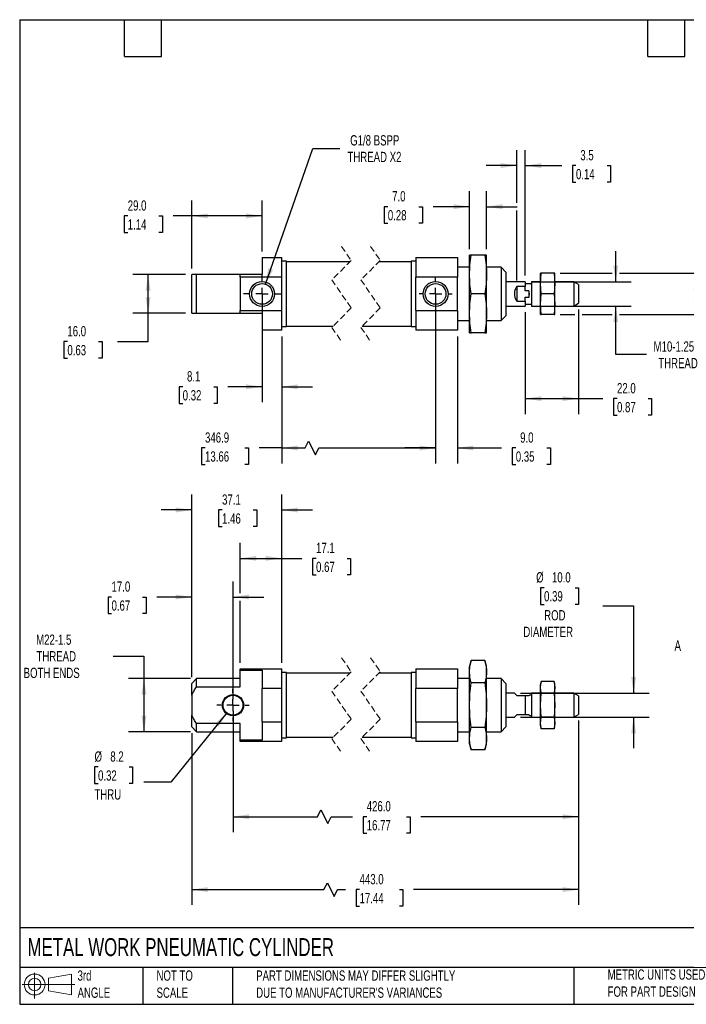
# Model space of a CAD drawing. Header units: millimetres. Extents: x 13 to 546, y 13 to 419.
# Tile 1 of 2: x 13 to 288, y 13 to 419. Entities that reach past the tile are written whole.
import ezdxf

# ---------------------------------------------------------------- set-up
doc = ezdxf.new("R2010")
doc.units = ezdxf.units.MM
doc.header["$LTSCALE"] = 2
for name, pattern in [('SLD-Center', [19.05, 15.24, -1.27, 1.27, -1.27]), ('SLD-Dashed', [1.905, 1.27, -0.635]), ('SLD-Solid', [0])]:
    doc.linetypes.add(name, pattern=pattern)
doc.layers.add('CENTER', color=40, linetype='SLD-Center')
doc.layers.add('SLD-DEFPOINTS', color=7, linetype='Continuous')
doc.layers.add('DIMENSIONS', color=140, linetype='SLD-Solid', lineweight=25)
doc.layers.add('TEXT', color=140, linetype='SLD-Solid', lineweight=25)
doc.styles.add('SLDTEXTSTYLE0', font='TXT', dxfattribs={"width": 0.7})
doc.dimstyles.new('SLDDIMSTYLE0', dxfattribs={"dimtxt": 4.316016, "dimasz": 6.604, "dimexe": 0, "dimexo": 0.0625, "dimgap": 1.079004, "dimtad": 0, "dimtih": 1, "dimtoh": 1, "dimrnd": 1e-09, "dimzin": 12, "dimdsep": 46, "dimtxsty": 'SLDTEXTSTYLE0', "dimsah": 1, "dimcen": 0.09, "dimadec": 0, "dimazin": 3, "dimtfac": 1, "dimtofl": 0, "dimtmove": 0, "dimatfit": 3, "dimfxl": 0, "dimfrac": 2, "dimtolj": 1, "dimtzin": 12, "dimarcsym": 0})
doc.dimstyles.new('SLDDIMSTYLE1', dxfattribs={"dimtxt": 4.316016, "dimasz": 6.604, "dimexe": 0, "dimexo": 0.0625, "dimgap": 1.079004, "dimtad": 0, "dimtih": 1, "dimtoh": 1, "dimrnd": 1e-09, "dimzin": 4, "dimdsep": 46, "dimtxsty": 'SLDTEXTSTYLE0', "dimsah": 1, "dimcen": 0.09, "dimadec": 0, "dimazin": 1, "dimtfac": 1, "dimtmove": 0, "dimatfit": 0, "dimfxl": 0, "dimfrac": 2, "dimtolj": 1, "dimtzin": 12, "dimarcsym": 0})
doc.dimstyles.new('SLDDIMSTYLE2', dxfattribs={"dimtxt": 4.316016, "dimasz": 6.604, "dimexe": 0, "dimexo": 0.0625, "dimgap": 1.079004, "dimtad": 0, "dimtih": 1, "dimtoh": 1, "dimrnd": 1e-09, "dimzin": 12, "dimdsep": 46, "dimtxsty": 'SLDTEXTSTYLE0', "dimsah": 1, "dimcen": 0.09, "dimadec": 0, "dimazin": 3, "dimtfac": 1, "dimtmove": 0, "dimatfit": 0, "dimfxl": 0, "dimfrac": 2, "dimtolj": 1, "dimtzin": 12, "dimarcsym": 0})
doc.dimstyles.new('SLDDIMSTYLE3', dxfattribs={"dimtxt": 4.316016, "dimasz": 6.604, "dimexe": 0, "dimexo": 0.0625, "dimgap": 1.079004, "dimtad": 0, "dimtih": 1, "dimtoh": 1, "dimrnd": 1e-09, "dimzin": 4, "dimdsep": 46, "dimtxsty": 'SLDTEXTSTYLE0', "dimsah": 1, "dimcen": 0.09, "dimadec": 0, "dimazin": 1, "dimtfac": 1, "dimtofl": 0, "dimtmove": 0, "dimatfit": 3, "dimfxl": 0, "dimfrac": 2, "dimtolj": 1, "dimtzin": 12, "dimarcsym": 0})
doc.dimstyles.new('SLDDIMSTYLE4', dxfattribs={"dimtxt": 4.316016, "dimasz": 6.604, "dimexe": 0, "dimexo": 0.0625, "dimgap": 1.079004, "dimtad": 0, "dimtih": 1, "dimtoh": 1, "dimrnd": 1e-09, "dimzin": 12, "dimdsep": 46, "dimtxsty": 'SLDTEXTSTYLE0', "dimsah": 1, "dimcen": 0, "dimadec": 0, "dimazin": 3, "dimtfac": 1, "dimtofl": 0, "dimtmove": 0, "dimatfit": 3, "dimfxl": 0, "dimfrac": 2, "dimtolj": 1, "dimtzin": 12, "dimarcsym": 0})
doc.dimstyles.new('SLDDIMSTYLE5', dxfattribs={"dimtxt": 4.316016, "dimasz": 6.604, "dimexe": 0, "dimexo": 0.0625, "dimgap": 1.079004, "dimtad": 0, "dimtih": 1, "dimtoh": 1, "dimrnd": 1e-09, "dimzin": 12, "dimdsep": 46, "dimtxsty": 'SLDTEXTSTYLE0', "dimsah": 1, "dimcen": 0, "dimadec": 0, "dimazin": 3, "dimtfac": 1, "dimtofl": 0, "dimtmove": 0, "dimatfit": 3, "dimfxl": 0, "dimfrac": 2, "dimtolj": 1, "dimtzin": 12, "dimarcsym": 0})

# ---------------------------------------------------------------- blocks, each defined once
blk = doc.blocks.new('Block11')
at = {"color": 7, "linetype": 'SLD-Solid', "lineweight": 18}
for p, q in [((5.18, 10.62), (5.18, 0)), ((10.96, 8.33), (20.35, 10.06)), ((10.96, 3.19), (10.96, 8.33)), ((20.35, 10.06), (20.35, 1.46)), ((0, 5.76), (21.75, 5.76)), ((10.96, 3.19), (20.35, 1.46))]:
    blk.add_line(p, q, dxfattribs=at)
for radius in [4.3, 2.57]:
    blk.add_circle((5.18, 5.76), radius, dxfattribs=at)
blk = doc.blocks.new('Block12')
at = {"layer": 'SLD-DEFPOINTS'}
blk.add_blockref('Block11', (0, 0), dxfattribs=at)
blk = doc.blocks.new('_D')
at = {"layer": 'DIMENSIONS'}
for p, q in [((51.25, 156.44), (63.95, 156.44)), ((63.95, 156.44), (63.95, 147.17)), ((83.14, 147.17), (57.6, 147.17)), ((63.95, 147.17), (63.95, 125.17)), ((83.14, 125.17), (57.6, 125.17))]:
    blk.add_line(p, q, dxfattribs=at)
for points in [[(63.95, 147.17), (62.93, 140.56), (64.97, 140.56)], [(63.95, 125.17), (64.97, 131.77), (62.93, 131.77)]]:
    blk.add_solid(points, dxfattribs=at)
at = {"layer": 'DIMENSIONS', "char_height": 4.233, "attachment_point": 1, "style": 'SLDTEXTSTYLE0'}
for s, insert in [('M22-1.5', (19.47, 165.33)), ('THREAD', (19.63, 158.47)), ('BOTH ENDS', (14.33, 151.61))]:
    blk.add_mtext(s, dxfattribs=dict(at, insert=insert))
blk = doc.blocks.new('_D_1')
at = {"layer": 'DIMENSIONS'}
for p, q in [((83.68, 147.71), (83.68, 187.16)), ((100.68, 138.71), (100.68, 187.16)), ((50.58, 180.81), (49.13, 180.81)), ((49.13, 180.81), (49.13, 173.95)), ((63.41, 180.81), (64.86, 180.81)), ((64.86, 180.81), (64.86, 173.95)), ((83.68, 180.81), (69.25, 180.81)), ((100.68, 180.81), (113.38, 180.81)), ((49.13, 173.95), (50.58, 173.95)), ((64.86, 173.95), (63.41, 173.95))]:
    blk.add_line(p, q, dxfattribs=at)
for points in [[(83.68, 180.81), (77.07, 181.83), (77.07, 179.8)], [(100.68, 180.81), (107.28, 179.8), (107.28, 181.83)]]:
    blk.add_solid(points, dxfattribs=at)
at = {"layer": 'DIMENSIONS', "char_height": 4.233, "attachment_point": 1, "style": 'SLDTEXTSTYLE0'}
for s, insert in [('17.0', (50.58, 187.24)), ('0.67', (50.58, 179.41))]:
    blk.add_mtext(s, dxfattribs=dict(at, insert=insert))
blk = doc.blocks.new('_D_2')
at = {"layer": 'DIMENSIONS'}
for p, q in [((83.68, 147.71), (83.68, 223.08)), ((120.78, 153.71), (120.78, 223.08)), ((83.68, 216.73), (70.98, 216.73)), ((96.17, 216.73), (94.72, 216.73)), ((94.72, 216.73), (94.72, 209.87)), ((109, 216.73), (110.45, 216.73)), ((110.45, 216.73), (110.45, 209.87)), ((120.78, 216.73), (133.48, 216.73)), ((94.72, 209.87), (96.17, 209.87)), ((110.45, 209.87), (109, 209.87))]:
    blk.add_line(p, q, dxfattribs=at)
for points in [[(83.68, 216.73), (77.07, 217.75), (77.07, 215.71)], [(120.78, 216.73), (127.38, 215.71), (127.38, 217.75)]]:
    blk.add_solid(points, dxfattribs=at)
at = {"layer": 'DIMENSIONS', "char_height": 4.233, "attachment_point": 1, "style": 'SLDTEXTSTYLE0'}
for s, insert in [('37.1', (96.17, 223.15)), ('1.46', (96.17, 215.33))]:
    blk.add_mtext(s, dxfattribs=dict(at, insert=insert))
blk = doc.blocks.new('_D_3')
at = {"layer": 'DIMENSIONS'}
for p, q in [((103.68, 182.34), (103.68, 203.12)), ((120.78, 153.71), (120.78, 203.12)), ((103.68, 196.77), (120.78, 196.77)), ((120.78, 196.77), (129.08, 196.77)), ((134.93, 196.77), (133.48, 196.77)), ((133.48, 196.77), (133.48, 189.91)), ((147.75, 196.77), (149.2, 196.77)), ((149.2, 196.77), (149.2, 189.91)), ((133.48, 189.91), (134.93, 189.91)), ((149.2, 189.91), (147.75, 189.91)), ((103.68, 153.71), (103.68, 179.29))]:
    blk.add_line(p, q, dxfattribs=at)
for points in [[(103.68, 196.77), (110.28, 195.76), (110.28, 197.79)], [(120.78, 196.77), (114.17, 197.79), (114.17, 195.76)]]:
    blk.add_solid(points, dxfattribs=at)
at = {"layer": 'DIMENSIONS', "char_height": 4.233, "attachment_point": 1, "style": 'SLDTEXTSTYLE0'}
for s, insert in [('17.1', (134.93, 203.2)), ('0.67', (134.93, 195.37))]:
    blk.add_mtext(s, dxfattribs=dict(at, insert=insert))
blk = doc.blocks.new('_D_4')
at = {"layer": 'DIMENSIONS'}
for p, q in [((100.68, 133.63), (100.68, 83.79)), ((243.24, 129.78), (243.24, 83.79)), ((100.68, 90.14), (135.51, 90.14)), ((135.51, 90.14), (136.92, 92.97)), ((136.92, 92.97), (139.74, 87.32)), ((139.74, 87.32), (141.15, 90.14)), ((141.15, 90.14), (149.98, 90.14)), ((155.83, 90.14), (154.38, 90.14)), ((154.38, 90.14), (154.38, 83.28)), ((172.25, 90.14), (173.7, 90.14)), ((173.7, 90.14), (173.7, 83.28)), ((243.24, 90.14), (178.09, 90.14)), ((154.38, 83.28), (155.83, 83.28)), ((173.7, 83.28), (172.25, 83.28))]:
    blk.add_line(p, q, dxfattribs=at)
for points in [[(100.68, 90.14), (107.28, 89.13), (107.28, 91.16)], [(243.24, 90.14), (236.63, 91.16), (236.63, 89.13)]]:
    blk.add_solid(points, dxfattribs=at)
at = {"layer": 'DIMENSIONS', "char_height": 4.233, "attachment_point": 1, "style": 'SLDTEXTSTYLE0'}
for s, insert in [('426.0', (155.83, 96.57)), ('16.77', (155.83, 88.74))]:
    blk.add_mtext(s, dxfattribs=dict(at, insert=insert))
blk = doc.blocks.new('_D_5')
at = {"layer": 'DIMENSIONS'}
for p, q in [((243.24, 129.78), (243.24, 53.69)), ((83.68, 124.63), (83.68, 53.69)), ((138.19, 60.04), (139.6, 62.86)), ((139.6, 62.86), (142.43, 57.22)), ((83.68, 60.04), (138.19, 60.04)), ((142.43, 57.22), (143.84, 60.04)), ((143.84, 60.04), (147.05, 60.04)), ((152.89, 60.04), (151.44, 60.04)), ((151.44, 60.04), (151.44, 53.18)), ((169.31, 60.04), (170.76, 60.04)), ((170.76, 60.04), (170.76, 53.18)), ((243.24, 60.04), (175.16, 60.04)), ((151.44, 53.18), (152.89, 53.18)), ((170.76, 53.18), (169.31, 53.18))]:
    blk.add_line(p, q, dxfattribs=at)
for points in [[(83.68, 60.04), (90.28, 59.02), (90.28, 61.06)], [(243.24, 60.04), (236.63, 61.06), (236.63, 59.02)]]:
    blk.add_solid(points, dxfattribs=at)
at = {"layer": 'DIMENSIONS', "char_height": 4.233, "attachment_point": 1, "style": 'SLDTEXTSTYLE0'}
for s, insert in [('443.0', (152.89, 66.46)), ('17.44', (152.89, 58.64))]:
    blk.add_mtext(s, dxfattribs=dict(at, insert=insert))
blk = doc.blocks.new('_D_6')
at = {"layer": 'DIMENSIONS'}
for p, q in [((98.1, 132.98), (75.03, 104.39)), ((45.02, 110.66), (43.57, 110.66)), ((43.57, 110.66), (43.57, 103.8)), ((57.84, 110.66), (59.29, 110.66)), ((59.29, 110.66), (59.29, 103.8)), ((43.57, 103.8), (45.02, 103.8)), ((59.29, 103.8), (57.84, 103.8)), ((75.03, 104.39), (63.92, 104.39))]:
    blk.add_line(p, q, dxfattribs=at)
blk.add_solid([(98.1, 132.98), (93.16, 128.47), (94.74, 127.2)], dxfattribs=at)
at = {"layer": 'DIMENSIONS', "char_height": 4.233, "attachment_point": 1, "style": 'SLDTEXTSTYLE0'}
for s, insert in [('%%c', (43.56, 117.08)), ('8.2', (50.07, 117.08)), ('0.32', (45.02, 109.26)), ('THRU', (43.54, 101.43))]:
    blk.add_mtext(s, dxfattribs=dict(at, insert=insert))
blk = doc.blocks.new('_D_7')
at = {"layer": 'DIMENSIONS'}
for p, q in [((228.98, 184.63), (227.53, 184.63)), ((227.53, 184.63), (227.53, 177.77)), ((241.8, 184.63), (243.25, 184.63)), ((243.25, 184.63), (243.25, 177.77)), ((227.53, 177.77), (228.98, 177.77)), ((243.25, 177.77), (241.8, 177.77)), ((253.23, 177.16), (265.93, 177.16)), ((265.93, 177.16), (265.93, 141.17)), ((219.31, 141.17), (272.28, 141.17)), ((219.31, 131.17), (272.28, 131.17)), ((265.93, 131.17), (265.93, 118.47))]:
    blk.add_line(p, q, dxfattribs=at)
for points in [[(265.93, 141.17), (266.95, 147.77), (264.92, 147.77)], [(265.93, 131.17), (264.92, 124.56), (266.95, 124.56)]]:
    blk.add_solid(points, dxfattribs=at)
at = {"layer": 'DIMENSIONS', "char_height": 4.233, "attachment_point": 1, "style": 'SLDTEXTSTYLE0'}
for s, insert in [('%%c', (225.72, 191.05)), ('10.0', (232.23, 191.05)), ('0.39', (228.98, 183.23)), ('ROD', (229.03, 175.4)), ('DIAMETER', (220.44, 168.54))]:
    blk.add_mtext(s, dxfattribs=dict(at, insert=insert))
blk = doc.blocks.new('SW_CENTERMARKSYMBOL_0')
at = {"layer": 'CENTER', "color": 0}
for p, q in [((0, 5.08), (0, 6.64)), ((-5.08, 0), (-6.64, 0)), ((0, 0), (-2.54, 0)), ((0, 0), (0, 2.54)), ((0, 0), (0, -2.54)), ((0, 0), (2.54, 0)), ((5.08, 0), (6.64, 0)), ((0, -5.08), (0, -6.64))]:
    blk.add_line(p, q, dxfattribs=at)
blk = doc.blocks.new('_D_9')
at = {"layer": 'DIMENSIONS'}
for p, q in [((112.68, 303.37), (112.68, 261.24)), ((120.78, 288.37), (120.78, 261.24)), ((79.92, 267.59), (78.47, 267.59)), ((78.47, 267.59), (78.47, 260.73)), ((92.74, 267.59), (94.19, 267.59)), ((94.19, 267.59), (94.19, 260.73)), ((112.68, 267.59), (98.59, 267.59)), ((120.78, 267.59), (133.48, 267.59)), ((78.47, 260.73), (79.92, 260.73)), ((94.19, 260.73), (92.74, 260.73))]:
    blk.add_line(p, q, dxfattribs=at)
for points in [[(112.68, 267.59), (106.07, 268.6), (106.07, 266.57)], [(120.78, 267.59), (127.38, 266.57), (127.38, 268.6)]]:
    blk.add_solid(points, dxfattribs=at)
at = {"layer": 'DIMENSIONS', "char_height": 4.233, "attachment_point": 1, "style": 'SLDTEXTSTYLE0'}
for s, insert in [('8.1', (81.71, 274.01)), ('0.32', (79.92, 266.18))]:
    blk.add_mtext(s, dxfattribs=dict(at, insert=insert))
blk = doc.blocks.new('_D_10')
at = {"layer": 'DIMENSIONS'}
for p, q in [((83.68, 316.45), (83.68, 344.45)), ((112.68, 323.45), (112.68, 344.45)), ((57.26, 338.1), (55.81, 338.1)), ((55.81, 338.1), (55.81, 331.24)), ((70.09, 338.1), (71.54, 338.1)), ((71.54, 338.1), (71.54, 331.24)), ((83.68, 338.1), (75.94, 338.1)), ((112.68, 338.1), (83.68, 338.1)), ((55.81, 331.24), (57.26, 331.24)), ((71.54, 331.24), (70.09, 331.24))]:
    blk.add_line(p, q, dxfattribs=at)
for points in [[(83.68, 338.1), (90.28, 337.08), (90.28, 339.11)], [(112.68, 338.1), (106.07, 339.11), (106.07, 337.08)]]:
    blk.add_solid(points, dxfattribs=at)
at = {"layer": 'DIMENSIONS', "char_height": 4.233, "attachment_point": 1, "style": 'SLDTEXTSTYLE0'}
for s, insert in [('29.0', (57.26, 344.52)), ('1.14', (57.26, 336.69))]:
    blk.add_mtext(s, dxfattribs=dict(at, insert=insert))
blk = doc.blocks.new('_D_11')
at = {"layer": 'DIMENSIONS'}
for p, q in [((81.14, 313.91), (59.33, 313.91)), ((65.68, 297.91), (65.68, 313.91)), ((81.14, 297.91), (59.33, 297.91)), ((65.68, 286.23), (65.68, 297.91)), ((32.37, 286.23), (30.92, 286.23)), ((30.92, 286.23), (30.92, 279.37)), ((45.2, 286.23), (46.65, 286.23)), ((46.65, 286.23), (46.65, 279.37)), ((52.98, 286.23), (65.68, 286.23)), ((30.92, 279.37), (32.37, 279.37)), ((46.65, 279.37), (45.2, 279.37))]:
    blk.add_line(p, q, dxfattribs=at)
for points in [[(65.68, 313.91), (64.66, 307.31), (66.69, 307.31)], [(65.68, 297.91), (66.69, 304.52), (64.66, 304.52)]]:
    blk.add_solid(points, dxfattribs=at)
at = {"layer": 'DIMENSIONS', "char_height": 4.233, "attachment_point": 1, "style": 'SLDTEXTSTYLE0'}
for s, insert in [('16.0', (32.37, 292.66)), ('0.63', (32.37, 284.83))]:
    blk.add_mtext(s, dxfattribs=dict(at, insert=insert))
blk = doc.blocks.new('_D_12')
at = {"layer": 'DIMENSIONS'}
for p, q in [((184.24, 296.55), (184.24, 235.98)), ((120.78, 288.37), (120.78, 235.98)), ((130.42, 242.33), (131.83, 245.15)), ((131.83, 245.15), (134.65, 239.5)), ((89.15, 242.33), (87.7, 242.33)), ((87.7, 242.33), (87.7, 235.47)), ((105.57, 242.33), (107.02, 242.33)), ((107.02, 242.33), (107.02, 235.47)), ((120.78, 242.33), (111.42, 242.33)), ((120.78, 242.33), (130.42, 242.33)), ((134.65, 239.5), (136.06, 242.33)), ((136.06, 242.33), (184.24, 242.33)), ((87.7, 235.47), (89.15, 235.47)), ((107.02, 235.47), (105.57, 235.47))]:
    blk.add_line(p, q, dxfattribs=at)
for points in [[(120.78, 242.33), (127.38, 241.31), (127.38, 243.34)], [(184.24, 242.33), (177.63, 243.34), (177.63, 241.31)]]:
    blk.add_solid(points, dxfattribs=at)
at = {"layer": 'DIMENSIONS', "char_height": 4.233, "attachment_point": 1, "style": 'SLDTEXTSTYLE0'}
for s, insert in [('346.9', (89.15, 248.75)), ('13.66', (89.15, 240.92))]:
    blk.add_mtext(s, dxfattribs=dict(at, insert=insert))
blk = doc.blocks.new('_D_13')
at = {"layer": 'DIMENSIONS'}
for p, q in [((184.24, 303.37), (184.24, 235.98)), ((193.24, 288.37), (193.24, 235.98)), ((184.24, 242.33), (171.54, 242.33)), ((193.24, 242.33), (211.48, 242.33)), ((217.32, 242.33), (215.88, 242.33)), ((215.88, 242.33), (215.88, 235.47)), ((230.15, 242.33), (231.6, 242.33)), ((231.6, 242.33), (231.6, 235.47)), ((215.88, 235.47), (217.32, 235.47)), ((231.6, 235.47), (230.15, 235.47))]:
    blk.add_line(p, q, dxfattribs=at)
for points in [[(184.24, 242.33), (177.63, 243.34), (177.63, 241.31)], [(193.24, 242.33), (199.84, 241.31), (199.84, 243.34)]]:
    blk.add_solid(points, dxfattribs=at)
at = {"layer": 'DIMENSIONS', "char_height": 4.233, "attachment_point": 1, "style": 'SLDTEXTSTYLE0'}
for s, insert in [('9.0', (219.12, 248.75)), ('0.35', (217.32, 240.92))]:
    blk.add_mtext(s, dxfattribs=dict(at, insert=insert))
blk = doc.blocks.new('_D_14')
at = {"layer": 'DIMENSIONS'}
for p, q in [((198.24, 324.45), (198.24, 348.26)), ((205.24, 324.45), (205.24, 348.26)), ((164.54, 341.91), (163.09, 341.91)), ((163.09, 341.91), (163.09, 335.06)), ((177.36, 341.91), (178.81, 341.91)), ((178.81, 341.91), (178.81, 335.06)), ((198.24, 341.91), (183.21, 341.91)), ((205.24, 341.91), (217.94, 341.91)), ((163.09, 335.06), (164.54, 335.06)), ((178.81, 335.06), (177.36, 335.06))]:
    blk.add_line(p, q, dxfattribs=at)
for points in [[(198.24, 341.91), (191.63, 342.93), (191.63, 340.9)], [(205.24, 341.91), (211.84, 340.9), (211.84, 342.93)]]:
    blk.add_solid(points, dxfattribs=at)
at = {"layer": 'DIMENSIONS', "char_height": 4.233, "attachment_point": 1, "style": 'SLDTEXTSTYLE0'}
for s, insert in [('7.0', (166.33, 348.34)), ('0.28', (164.54, 340.51))]:
    blk.add_mtext(s, dxfattribs=dict(at, insert=insert))
blk = doc.blocks.new('_D_15')
at = {"layer": 'DIMENSIONS'}
for p, q in [((258.55, 310.91), (258.55, 323.61)), ((223.78, 310.91), (264.9, 310.91)), ((223.78, 300.91), (264.9, 300.91)), ((258.55, 280.87), (258.55, 300.91)), ((271.25, 280.87), (258.55, 280.87))]:
    blk.add_line(p, q, dxfattribs=at)
for points in [[(258.55, 310.91), (259.57, 317.52), (257.53, 317.52)], [(258.55, 300.91), (257.53, 294.31), (259.57, 294.31)]]:
    blk.add_solid(points, dxfattribs=at)
at = {"layer": 'DIMENSIONS', "char_height": 4.233, "attachment_point": 1, "style": 'SLDTEXTSTYLE0'}
for s, insert in [('M10-1.25', (274.15, 286.33)), ('THREAD', (276.1, 279.47))]:
    blk.add_mtext(s, dxfattribs=dict(at, insert=insert))
blk = doc.blocks.new('_D_16')
at = {"layer": 'DIMENSIONS'}
for p, q in [((304.36, 330.41), (291.66, 330.41)), ((291.66, 330.41), (291.66, 314.41)), ((312.14, 330.41), (310.69, 330.41)), ((310.69, 330.41), (310.69, 323.55)), ((324.97, 330.41), (326.42, 330.41)), ((326.42, 330.41), (326.42, 323.55)), ((310.69, 323.55), (312.14, 323.55)), ((326.42, 323.55), (324.97, 323.55)), ((235.68, 314.41), (257.03, 314.41)), ((260.07, 314.41), (298.01, 314.41)), ((291.66, 314.41), (291.66, 297.41)), ((235.68, 297.41), (241.71, 297.41)), ((244.76, 297.41), (257.03, 297.41)), ((260.07, 297.41), (298.01, 297.41))]:
    blk.add_line(p, q, dxfattribs=at)
for points in [[(291.66, 314.41), (290.65, 307.81), (292.68, 307.81)], [(291.66, 297.41), (292.68, 304.02), (290.65, 304.02)]]:
    blk.add_solid(points, dxfattribs=at)
at = {"layer": 'DIMENSIONS', "char_height": 4.233, "attachment_point": 1, "style": 'SLDTEXTSTYLE0'}
for s, insert in [('17.0', (312.14, 336.84)), ('0.67', (312.14, 329.01))]:
    blk.add_mtext(s, dxfattribs=dict(at, insert=insert))
blk = doc.blocks.new('_D_17')
at = {"layer": 'DIMENSIONS'}
for p, q in [((221.24, 298.37), (221.24, 256.34)), ((243.24, 299.53), (243.24, 256.34)), ((221.24, 262.69), (243.24, 262.69)), ((243.24, 262.69), (253.22, 262.69)), ((259.07, 262.69), (257.62, 262.69)), ((257.62, 262.69), (257.62, 255.83)), ((271.89, 262.69), (273.34, 262.69)), ((273.34, 262.69), (273.34, 255.83)), ((257.62, 255.83), (259.07, 255.83)), ((273.34, 255.83), (271.89, 255.83))]:
    blk.add_line(p, q, dxfattribs=at)
for points in [[(221.24, 262.69), (227.84, 261.68), (227.84, 263.71)], [(243.24, 262.69), (236.63, 263.71), (236.63, 261.68)]]:
    blk.add_solid(points, dxfattribs=at)
at = {"layer": 'DIMENSIONS', "char_height": 4.233, "attachment_point": 1, "style": 'SLDTEXTSTYLE0'}
for s, insert in [('22.0', (259.07, 269.12)), ('0.87', (259.07, 261.29))]:
    blk.add_mtext(s, dxfattribs=dict(at, insert=insert))
blk = doc.blocks.new('_D_18')
at = {"layer": 'DIMENSIONS'}
for p, q in [((217.74, 343.44), (217.74, 365.23)), ((221.24, 313.45), (221.24, 365.23)), ((217.74, 358.88), (205.04, 358.88)), ((221.24, 358.88), (236.29, 358.88)), ((242.14, 358.88), (240.69, 358.88)), ((240.69, 358.88), (240.69, 352.02)), ((254.96, 358.88), (256.41, 358.88)), ((256.41, 358.88), (256.41, 352.02)), ((240.69, 352.02), (242.14, 352.02)), ((256.41, 352.02), (254.96, 352.02)), ((217.74, 311.45), (217.74, 340.39))]:
    blk.add_line(p, q, dxfattribs=at)
for points in [[(217.74, 358.88), (211.13, 359.89), (211.13, 357.86)], [(221.24, 358.88), (227.84, 357.86), (227.84, 359.89)]]:
    blk.add_solid(points, dxfattribs=at)
at = {"layer": 'DIMENSIONS', "char_height": 4.233, "attachment_point": 1, "style": 'SLDTEXTSTYLE0'}
for s, insert in [('3.5', (243.93, 365.3)), ('0.14', (242.14, 357.47))]:
    blk.add_mtext(s, dxfattribs=dict(at, insert=insert))
blk = doc.blocks.new('_D_19')
at = {"layer": 'DIMENSIONS'}
for p, q in [((114.09, 309.96), (133.61, 365.96)), ((133.61, 365.96), (144.72, 365.96))]:
    blk.add_line(p, q, dxfattribs=at)
blk.add_solid([(114.09, 309.96), (117.22, 315.86), (115.3, 316.53)], dxfattribs=at)
at = {"layer": 'DIMENSIONS', "char_height": 4.233, "attachment_point": 1, "style": 'SLDTEXTSTYLE0'}
for s, insert in [('G1/8 BSPP', (149.01, 371.42)), ('THREAD X2', (147.9, 364.56))]:
    blk.add_mtext(s, dxfattribs=dict(at, insert=insert))
blk = doc.blocks.new('SW_CENTERMARKSYMBOL_1')
at = {"layer": 'CENTER', "color": 0}
for p, q in [((0, 5.08), (0, 7.69)), ((-5.08, 0), (-7.69, 0)), ((0, 0), (-2.54, 0)), ((0, 0), (0, 2.54)), ((0, 0), (0, -2.54)), ((0, 0), (2.54, 0)), ((5.08, 0), (7.69, 0)), ((0, -5.08), (0, -7.69))]:
    blk.add_line(p, q, dxfattribs=at)
blk = doc.blocks.new('SW_CENTERMARKSYMBOL_2')
at = {"layer": 'CENTER', "color": 0}
for p, q in [((0, 5.08), (0, 6.82)), ((-5.08, 0), (-6.82, 0)), ((0, 0), (-2.54, 0)), ((0, 0), (0, 2.54)), ((0, 0), (0, -2.54)), ((0, 0), (2.54, 0)), ((5.08, 0), (6.82, 0)), ((0, -5.08), (0, -6.82))]:
    blk.add_line(p, q, dxfattribs=at)

msp = doc.modelspace()

# ---------------------------------------------------------------- linework, layer by layer
at = {"color": 7, "linetype": 'SLD-Dashed', "lineweight": 18}
for p, q in [((145.439, 325.525), (149.439, 319.72)), ((157.439, 325.525), (161.439, 319.72)), ((149.439, 319.72), (141.439, 311.72)), ((161.439, 319.72), (153.439, 311.72)), ((141.439, 311.72), (149.439, 300.11)), ((153.439, 311.72), (161.439, 300.11)), ((149.439, 300.11), (141.439, 292.11)), ((161.439, 300.11), (153.439, 292.11)), ((141.439, 292.11), (145.439, 286.305)), ((153.439, 292.11), (157.439, 286.305)), ((145.439, 155.776), (149.439, 149.971)), ((157.439, 155.776), (161.439, 149.971)), ((149.439, 149.971), (141.439, 141.971)), ((161.439, 149.971), (153.439, 141.971)), ((141.439, 141.971), (149.439, 130.361)), ((153.439, 141.971), (161.439, 130.361)), ((149.439, 130.361), (141.439, 122.361)), ((161.439, 130.361), (153.439, 122.361)), ((141.439, 122.361), (145.439, 116.556)), ((153.439, 122.361), (157.439, 116.556))]:
    msp.add_line(p, q, dxfattribs=at)
for p, q in [((198.938, 321.915), (198.238, 321.915)), ((198.238, 313.915), (198.238, 321.915)), ((204.538, 321.915), (198.938, 321.915)), ((205.238, 321.915), (204.538, 321.915)), ((205.238, 313.915), (205.238, 321.915)), ((112.676, 320.915), (112.676, 313.915)), ((112.676, 320.915), (120.776, 320.915)), ((120.776, 312.789), (120.776, 320.915)), ((122.776, 319.415), (120.776, 319.415)), ((122.776, 292.415), (122.776, 319.415)), ((148.894, 319.175), (122.776, 319.175)), ((174.138, 319.175), (160.894, 319.175)), ((176.138, 319.415), (174.138, 319.415)), ((174.138, 319.415), (174.138, 292.415)), ((176.138, 320.915), (193.238, 320.915)), ((176.138, 320.915), (176.138, 312.789)), ((193.238, 320.915), (193.238, 312.789)), ((83.676, 297.915), (83.676, 313.915)), ((85.676, 313.915), (83.676, 313.915)), ((85.676, 297.915), (85.676, 313.915)), ((103.676, 313.915), (85.676, 313.915)), ((103.676, 312.789), (103.676, 313.915)), ((112.676, 313.915), (103.676, 313.915)), ((198.238, 316.915), (193.238, 316.915)), ((198.238, 297.915), (198.238, 313.915)), ((211.238, 316.915), (205.238, 316.915)), ((205.238, 297.915), (205.238, 313.915)), ((213.238, 314.915), (211.238, 316.915)), ((211.238, 316.915), (211.238, 294.915)), ((213.238, 314.915), (213.238, 296.915)), ((227.488, 310.165), (227.841, 314.415)), ((227.841, 314.415), (227.488, 314.415)), ((227.488, 310.165), (227.488, 314.415)), ((233.136, 314.415), (227.841, 314.415)), ((233.136, 314.415), (233.488, 310.165)), ((233.488, 314.415), (233.136, 314.415)), ((233.488, 310.165), (233.488, 314.415)), ((120.776, 312.789), (103.676, 312.789)), ((103.676, 312.789), (103.676, 299.041)), ((120.776, 299.041), (120.776, 312.789)), ((193.238, 312.789), (176.138, 312.789)), ((176.138, 299.041), (176.138, 312.789)), ((193.238, 299.041), (193.238, 312.789)), ((221.238, 310.915), (213.238, 310.915)), ((221.238, 308.915), (217.738, 308.915)), ((217.738, 308.915), (217.738, 302.915)), ((221.238, 310.915), (221.238, 308.915)), ((223.738, 310.115), (221.238, 310.115)), ((221.238, 307.196), (221.238, 308.915)), ((227.488, 310.915), (223.738, 310.915)), ((223.738, 310.915), (223.738, 300.915)), ((227.841, 305.915), (227.488, 310.165)), ((227.488, 301.665), (227.488, 310.165)), ((233.488, 310.165), (233.136, 305.915)), ((241.238, 310.915), (233.488, 310.915)), ((233.488, 301.665), (233.488, 310.165)), ((243.238, 309.76), (241.238, 310.915)), ((241.238, 310.915), (241.238, 300.915)), ((243.238, 309.76), (243.238, 302.07)), ((204.538, 305.915), (198.938, 305.915)), ((222.738, 307.196), (221.238, 307.196)), ((222.738, 307.196), (222.738, 304.634)), ((227.488, 301.665), (227.841, 305.915)), ((233.136, 305.915), (227.841, 305.915)), ((233.136, 305.915), (233.488, 301.665)), ((213.238, 300.915), (221.238, 300.915)), ((217.738, 302.915), (221.238, 302.915)), ((221.238, 304.634), (222.738, 304.634)), ((221.238, 302.915), (221.238, 304.634)), ((221.238, 302.915), (221.238, 300.915)), ((221.238, 301.715), (223.738, 301.715)), ((223.738, 300.915), (227.488, 300.915)), ((227.841, 297.415), (227.488, 301.665)), ((227.488, 297.415), (227.488, 301.665)), ((233.488, 301.665), (233.136, 297.415)), ((233.488, 297.415), (233.488, 301.665)), ((233.488, 300.915), (241.238, 300.915)), ((241.238, 300.915), (243.238, 302.07)), ((83.676, 297.915), (85.676, 297.915)), ((85.676, 297.915), (103.676, 297.915)), ((103.676, 299.041), (120.776, 299.041)), ((103.676, 297.915), (103.676, 299.041)), ((103.676, 297.915), (112.676, 297.915)), ((112.676, 297.915), (112.676, 290.915)), ((120.776, 290.915), (120.776, 299.041)), ((176.138, 299.041), (193.238, 299.041)), ((176.138, 299.041), (176.138, 290.915)), ((193.238, 299.041), (193.238, 290.915)), ((198.238, 289.915), (198.238, 297.915)), ((205.238, 289.915), (205.238, 297.915)), ((211.238, 294.915), (213.238, 296.915)), ((227.488, 297.415), (227.841, 297.415)), ((233.136, 297.415), (227.841, 297.415)), ((233.136, 297.415), (233.488, 297.415)), ((122.776, 292.655), (141.984, 292.655)), ((153.984, 292.655), (174.138, 292.655)), ((193.238, 294.915), (198.238, 294.915)), ((205.238, 294.915), (211.238, 294.915)), ((120.776, 290.915), (112.676, 290.915)), ((120.776, 292.415), (122.776, 292.415)), ((174.138, 292.415), (176.138, 292.415)), ((193.238, 290.915), (176.138, 290.915)), ((198.238, 289.915), (198.938, 289.915)), ((204.538, 289.915), (198.938, 289.915)), ((204.538, 289.915), (205.238, 289.915)), ((198.938, 154.641), (198.238, 152.166)), ((204.538, 154.641), (198.938, 154.641)), ((205.238, 152.166), (204.538, 154.641)), ((103.676, 150.597), (103.676, 151.166)), ((103.676, 151.166), (120.776, 151.166)), ((103.676, 150.597), (112.676, 150.597)), ((103.676, 143.716), (103.676, 150.597)), ((112.676, 150.597), (112.676, 143.04)), ((120.776, 143.04), (120.776, 151.166)), ((176.138, 151.166), (176.138, 143.04)), ((176.138, 151.166), (193.238, 151.166)), ((193.238, 151.166), (193.238, 143.04)), ((198.238, 150.022), (198.238, 152.166)), ((205.238, 150.022), (205.238, 152.166)), ((85.676, 147.166), (83.676, 145.166)), ((103.676, 147.166), (85.676, 147.166)), ((85.676, 143.716), (85.676, 147.166)), ((122.776, 149.666), (120.776, 149.666)), ((122.776, 136.166), (122.776, 149.666)), ((148.894, 149.426), (122.776, 149.426)), ((174.138, 149.426), (160.894, 149.426)), ((176.138, 149.666), (174.138, 149.666)), ((174.138, 149.666), (174.138, 122.666)), ((198.238, 147.166), (193.238, 147.166)), ((198.238, 136.166), (198.238, 150.022)), ((205.238, 136.166), (205.238, 150.022)), ((211.238, 147.166), (205.238, 147.166)), ((213.238, 145.166), (211.238, 147.166)), ((211.238, 147.166), (211.238, 125.166)), ((83.676, 140.289), (83.676, 145.166)), ((85.676, 143.716), (103.676, 143.716)), ((120.776, 143.04), (112.676, 143.04)), ((112.676, 129.292), (112.676, 143.04)), ((120.776, 129.292), (120.776, 143.04)), ((193.238, 143.04), (176.138, 143.04)), ((176.138, 129.292), (176.138, 143.04)), ((193.238, 129.292), (193.238, 143.04)), ((204.538, 145.403), (198.938, 145.403)), ((213.238, 145.166), (213.238, 127.166)), ((227.841, 145.981), (227.488, 144.666)), ((227.488, 143.527), (227.841, 145.981)), ((227.488, 143.527), (227.488, 144.666)), ((227.841, 141.073), (227.488, 143.527)), ((227.488, 136.166), (227.488, 143.527)), ((233.136, 145.981), (227.841, 145.981)), ((233.488, 144.666), (233.136, 145.981)), ((233.136, 145.981), (233.488, 143.527)), ((233.488, 143.527), (233.136, 141.073)), ((233.488, 143.527), (233.488, 144.666)), ((233.488, 136.166), (233.488, 143.527)), ((83.676, 140.289), (83.676, 132.043)), ((216.796, 141.166), (213.238, 141.166)), ((217.738, 140.166), (221.238, 140.166)), ((221.238, 140.166), (221.238, 132.166)), ((221.238, 140.166), (222.738, 140.166)), ((222.738, 140.166), (222.914, 140.342)), ((223.738, 140.366), (222.914, 140.366)), ((227.488, 141.166), (223.738, 141.166)), ((223.738, 141.166), (223.738, 131.166)), ((227.488, 136.166), (227.841, 141.073)), ((233.136, 141.073), (227.841, 141.073)), ((233.136, 141.073), (233.488, 136.166)), ((241.238, 141.166), (233.488, 141.166)), ((243.238, 140.011), (241.238, 141.166)), ((241.238, 141.166), (241.238, 131.166)), ((243.238, 140.011), (243.238, 132.321)), ((122.776, 122.666), (122.776, 136.166)), ((198.238, 122.309), (198.238, 136.166)), ((205.238, 122.309), (205.238, 136.166)), ((227.841, 131.258), (227.488, 136.166)), ((227.488, 128.805), (227.488, 136.166)), ((233.488, 136.166), (233.136, 131.258)), ((233.488, 128.805), (233.488, 136.166)), ((83.676, 127.166), (83.676, 132.043)), ((213.238, 131.166), (216.796, 131.166)), ((221.238, 132.166), (217.738, 132.166)), ((222.738, 132.166), (221.238, 132.166)), ((222.914, 131.966), (223.738, 131.966)), ((223.738, 131.166), (227.488, 131.166)), ((227.488, 128.805), (227.841, 131.258)), ((233.136, 131.258), (227.841, 131.258)), ((233.136, 131.258), (233.488, 128.805)), ((233.488, 131.166), (241.238, 131.166)), ((241.238, 131.166), (243.238, 132.321)), ((83.676, 127.166), (85.676, 125.166)), ((85.676, 125.166), (85.676, 128.616)), ((103.676, 128.616), (85.676, 128.616)), ((103.676, 121.735), (103.676, 128.616)), ((112.676, 129.292), (120.776, 129.292)), ((112.676, 129.292), (112.676, 121.735)), ((120.776, 121.166), (120.776, 129.292)), ((176.138, 129.292), (193.238, 129.292)), ((176.138, 129.292), (176.138, 121.166)), ((193.238, 129.292), (193.238, 121.166)), ((204.538, 126.928), (198.938, 126.928)), ((211.238, 125.166), (213.238, 127.166)), ((227.841, 126.351), (227.488, 128.805)), ((227.488, 127.666), (227.488, 128.805)), ((227.488, 127.666), (227.841, 126.351)), ((233.136, 126.351), (227.841, 126.351)), ((233.488, 128.805), (233.136, 126.351)), ((233.136, 126.351), (233.488, 127.666)), ((233.488, 127.666), (233.488, 128.805)), ((85.676, 125.166), (103.676, 125.166)), ((120.776, 122.666), (122.776, 122.666)), ((122.776, 122.906), (141.984, 122.906)), ((153.984, 122.906), (174.138, 122.906)), ((174.138, 122.666), (176.138, 122.666)), ((193.238, 125.166), (198.238, 125.166)), ((198.238, 120.166), (198.238, 122.309)), ((205.238, 125.166), (211.238, 125.166)), ((205.238, 120.166), (205.238, 122.309)), ((103.676, 121.166), (103.676, 121.735)), ((112.676, 121.735), (103.676, 121.735)), ((120.776, 121.166), (103.676, 121.166)), ((193.238, 121.166), (176.138, 121.166)), ((198.238, 120.166), (198.938, 117.691)), ((204.538, 117.691), (205.238, 120.166)), ((204.538, 117.691), (198.938, 117.691))]:
    msp.add_line(p, q)
at = {"flags": 128}
msp.add_lwpolyline([(217.738, 132.166), (216.949, 131.376), (216.796, 131.224)], dxfattribs=at)
for centre, radius in [((112.676, 305.915), 5.15), ((112.676, 305.915), 4.283), ((184.238, 305.915), 5.15), ((184.238, 305.915), 4.283), ((100.676, 136.166), 4.4), ((100.676, 136.166), 4.1)]:
    msp.add_circle(centre, radius)
for points, knots in [([(198.238, 313.915), (198.273, 315.251), (198.342, 317.932), (198.739, 320.584), (198.938, 321.915)], [0, 0, 0, 0, 0.4982094, 1, 1, 1, 1]), ([(204.538, 321.915), (204.737, 320.591), (205.134, 317.938), (205.203, 315.257), (205.238, 313.915)], [0, 0, 0, 0, 0.4992925, 1, 1, 1, 1]), ([(198.938, 305.915), (198.74, 307.239), (198.343, 309.892), (198.273, 312.573), (198.238, 313.915)], [0, 0, 0, 0, 0.4992924, 1, 1, 1, 1]), ([(205.238, 313.915), (205.204, 312.579), (205.135, 309.898), (204.738, 307.246), (204.538, 305.915)], [0, 0, 0, 0, 0.4982095, 1, 1, 1, 1]), ([(217.738, 308.915), (217.434, 308.409), (216.809, 307.37), (216.664, 305.643), (216.989, 304.1), (217.493, 303.303), (217.738, 302.915)], [0, 0, 0, 0, 0.2735164, 0.5615974, 0.7864838, 1, 1, 1, 1]), ([(198.238, 297.915), (198.273, 299.251), (198.342, 301.932), (198.739, 304.584), (198.938, 305.915)], [0, 0, 0, 0, 0.4982095, 1, 1, 1, 1]), ([(204.538, 305.915), (204.737, 304.591), (205.134, 301.938), (205.203, 299.257), (205.238, 297.915)], [0, 0, 0, 0, 0.4992924, 1, 1, 1, 1]), ([(222.738, 304.634), (222.846, 305.114), (223.038, 305.972), (222.83, 306.822), (222.738, 307.196)], [0, 0, 0, 0, 0.56, 1, 1, 1, 1]), ([(198.938, 289.915), (198.74, 291.239), (198.343, 293.892), (198.273, 296.573), (198.238, 297.915)], [0, 0, 0, 0, 0.4992925, 1, 1, 1, 1]), ([(205.238, 297.915), (205.204, 296.579), (205.135, 293.898), (204.738, 291.246), (204.538, 289.915)], [0, 0, 0, 0, 0.4982094, 1, 1, 1, 1]), ([(198.238, 150.022), (198.274, 150.796), (198.345, 152.36), (198.739, 153.875), (198.938, 154.641)], [0, 0, 0, 0, 0.4947259, 1, 1, 1, 1]), ([(204.538, 154.641), (204.737, 153.879), (205.131, 152.364), (205.203, 150.8), (205.238, 150.022)], [0, 0, 0, 0, 0.5027827, 1, 1, 1, 1]), ([(198.938, 145.403), (198.74, 146.165), (198.345, 147.681), (198.274, 149.245), (198.238, 150.022)], [0, 0, 0, 0, 0.5027829, 1, 1, 1, 1]), ([(205.238, 150.022), (205.203, 149.248), (205.132, 147.684), (204.738, 146.169), (204.538, 145.403)], [0, 0, 0, 0, 0.4947257, 1, 1, 1, 1]), ([(83.676, 140.289), (83.972, 140.879), (84.567, 142.063), (85.305, 143.163), (85.676, 143.716)], [0, 0, 0, 0, 0.497913, 1, 1, 1, 1]), ([(198.238, 136.166), (198.273, 137.707), (198.342, 140.799), (198.739, 143.866), (198.938, 145.403)], [0, 0, 0, 0, 0.498654, 1, 1, 1, 1]), ([(204.538, 145.403), (204.737, 143.874), (205.134, 140.807), (205.204, 137.715), (205.238, 136.166)], [0, 0, 0, 0, 0.4988471, 1, 1, 1, 1]), ([(216.796, 141.108), (216.78, 141.124), (216.645, 141.26), (217.366, 140.538), (217.588, 140.316), (217.738, 140.166)], [0, 0, 0, 0, 0.040652, 0.3533455, 1, 1, 1, 1]), ([(198.938, 126.928), (198.74, 128.458), (198.342, 131.525), (198.273, 134.616), (198.238, 136.166)], [0, 0, 0, 0, 0.4988471, 1, 1, 1, 1]), ([(205.238, 136.166), (205.204, 134.624), (205.135, 131.533), (204.738, 128.466), (204.538, 126.928)], [0, 0, 0, 0, 0.498654, 1, 1, 1, 1]), ([(85.676, 128.616), (85.308, 129.164), (84.569, 130.264), (83.975, 131.449), (83.676, 132.043)], [0, 0, 0, 0, 0.4984562, 1, 1, 1, 1]), ([(222.914, 131.99), (222.922, 131.982), (223.002, 131.902), (222.863, 132.041), (222.738, 132.166)], [0, 0, 0, 0, 0.0967787, 1, 1, 1, 1]), ([(198.238, 122.309), (198.274, 123.083), (198.345, 124.647), (198.739, 126.163), (198.938, 126.928)], [0, 0, 0, 0, 0.4947257, 1, 1, 1, 1]), ([(204.538, 126.928), (204.737, 126.166), (205.131, 124.651), (205.203, 123.087), (205.238, 122.309)], [0, 0, 0, 0, 0.5027829, 1, 1, 1, 1]), ([(198.938, 117.691), (198.74, 118.452), (198.345, 119.968), (198.274, 121.532), (198.238, 122.309)], [0, 0, 0, 0, 0.5027827, 1, 1, 1, 1]), ([(205.238, 122.309), (205.203, 121.536), (205.132, 119.972), (204.738, 118.456), (204.538, 117.691)], [0, 0, 0, 0, 0.4947259, 1, 1, 1, 1])]:
    msp.add_open_spline(points, degree=3, knots=knots)
at = {"layer": 'TEXT'}
for p, q in [((12.7, 419.1), (546.1, 419.1)), ((12.7, 419.1), (12.7, 12.7)), ((55.88, 403.86), (55.88, 419.1)), ((71.12, 403.86), (71.12, 419.1)), ((271.78, 403.86), (271.78, 419.1)), ((287.02, 403.86), (287.02, 419.1)), ((55.88, 403.86), (71.12, 403.86)), ((271.78, 403.86), (287.02, 403.86)), ((546.1, 44.252), (12.7, 44.252)), ((546.1, 27.94), (12.7, 27.94)), ((63.5, 27.94), (63.5, 12.7)), ((100.423, 27.94), (100.423, 12.7)), ((241.293, 27.94), (241.293, 12.7)), ((12.7, 12.7), (546.1, 12.7))]:
    msp.add_line(p, q, dxfattribs=at)

# ---------------------------------------------------------------- block references
at = {"layer": 'CENTER'}
for name, p in [('SW_CENTERMARKSYMBOL_1', (112.676, 305.915)), ('SW_CENTERMARKSYMBOL_2', (184.238, 305.915)), ('SW_CENTERMARKSYMBOL_0', (100.676, 136.166))]:
    msp.add_blockref(name, p, dxfattribs=at)
at = {"layer": 'SLD-DEFPOINTS'}
msp.add_blockref('Block12', (13.676, 15.108), dxfattribs=at)

# ---------------------------------------------------------------- texts
at = {"layer": 'TEXT', "attachment_point": 1, "style": 'SLDTEXTSTYLE0'}
for s, insert, char_height in [('A', (282.773, 162.878), 4.316), ('METAL WORK PNEUMATIC CYLINDER', (15.931, 40.013), 7.40833), ('3rd^JANGLE', (36.564, 26.675), 4.2333), ('NOT TO^JSCALE', (69.15, 26.675), 4.23333), ("PART DIMENSIONS MAY DIFFER SLIGHTLY ^JDUE TO MANUFACTURER'S VARIANCES", (110.239, 26.682), 4.23333), ('METRIC UNITS USED ^JFOR PART DESIGN', (255.209, 27.112), 4.23333)]:
    msp.add_mtext(s, dxfattribs=dict(at, insert=insert, char_height=char_height))

# ---------------------------------------------------------------- dimensions: what is measured, and where the dimension line sits
at = {"layer": 'DIMENSIONS'}
dim = msp.add_diameter_dim_2p(p1=(111.266, 301.871), p2=(114.087, 309.959), text='G1/8 BSPP\\PTHREAD X2', dimstyle='SLDDIMSTYLE5', override={"dimpost": '<>'}, dxfattribs=at)
dim.commit()
dim.dimension.update_dxf_attribs({"geometry": '_D_19', "text_midpoint": (164.331, 365.959), "dimtype": 163})
for base, p1, p2, dimstyle, picture, middle in [((217.738, 358.876), (221.238, 310.915), (217.738, 308.915), 'SLDDIMSTYLE2', '_D_18', (248.552, 358.876)), ((198.238, 341.915), (205.238, 321.915), (198.238, 321.915), 'SLDDIMSTYLE1', '_D_14', (170.948, 341.915)), ((112.676, 338.097), (83.676, 313.915), (112.676, 320.915), 'SLDDIMSTYLE3', '_D_10', (63.676, 338.097)), ((120.776, 267.585), (112.676, 305.915), (120.776, 290.915), 'SLDDIMSTYLE2', '_D_9', (86.332, 267.585)), ((193.238, 242.325), (184.238, 305.915), (193.238, 290.915), 'SLDDIMSTYLE1', '_D_13', (223.738, 242.325)), ((221.238, 262.692), (243.238, 302.07), (221.238, 300.915), 'SLDDIMSTYLE3', '_D_17', (265.481, 262.692)), ((120.776, 216.73), (83.676, 145.166), (120.776, 151.166), 'SLDDIMSTYLE2', '_D_2', (102.584, 216.73)), ((120.776, 196.774), (103.676, 151.166), (120.776, 151.166), 'SLDDIMSTYLE0', '_D_3', (141.342, 196.774)), ((83.676, 180.814), (100.676, 136.166), (83.676, 145.166), 'SLDDIMSTYLE1', '_D_1', (56.993, 180.814))]:
    dim = msp.add_linear_dim(base=base, p1=p1, p2=p2, dimstyle=dimstyle, dxfattribs=at)
    dim.commit()
    dim.dimension.update_dxf_attribs({"geometry": picture, "text_midpoint": middle, "dimtype": 160})
for base, p1, p2, picture, middle in [((291.664, 297.415), (233.136, 314.415), (233.136, 297.415), '_D_16', (291.664, 330.414)), ((65.677, 313.915), (83.676, 297.915), (83.676, 313.915), '_D_11', (65.677, 286.235))]:
    dim = msp.add_linear_dim(base=base, p1=p1, p2=p2, angle=90, dimstyle='SLDDIMSTYLE3', dxfattribs=at)
    dim.commit()
    dim.dimension.update_dxf_attribs({"geometry": picture, "text_midpoint": middle, "dimtype": 160})
for base, p1, p2, text, dimstyle, picture, middle in [((258.55, 300.915), (221.238, 310.915), (221.238, 300.915), 'M10-1.25\\PTHREAD', 'SLDDIMSTYLE2', '_D_15', (258.55, 280.872)), ((265.931, 141.166), (216.772, 131.166), (216.772, 141.166), '%%c<>\\PROD\\PDIAMETER', 'SLDDIMSTYLE1', '_D_7', (265.931, 177.164)), ((63.95, 125.166), (85.676, 147.166), (85.676, 125.166), 'M22-1.5\\PTHREAD\\PBOTH ENDS', 'SLDDIMSTYLE0', '_D', (63.95, 156.442))]:
    dim = msp.add_linear_dim(base=base, p1=p1, p2=p2, angle=90, text=text, dimstyle=dimstyle, dxfattribs=at)
    dim.commit()
    dim.dimension.update_dxf_attribs({"geometry": picture, "text_midpoint": middle, "dimtype": 160})
for base, p1, p2, text, dimstyle, picture, middle in [((184.238, 242.325), (120.776, 290.915), (184.238, 299.092), '346.9', 'SLDDIMSTYLE0', '_D_12', (97.36, 242.325)), ((243.238, 90.143), (100.676, 136.166), (243.238, 132.321), '426.0', 'SLDDIMSTYLE3', '_D_4', (164.039, 90.143)), ((243.238, 60.041), (83.676, 127.166), (243.238, 132.321), '443.0', 'SLDDIMSTYLE3', '_D_5', (161.102, 60.041))]:
    dim = msp.add_linear_dim(base=base, p1=p1, p2=p2, text=text, dimstyle=dimstyle, dxfattribs=at)
    dim.commit()
    dim.dimension.update_dxf_attribs({"geometry": picture, "text_midpoint": middle, "dimtype": 160})
dim = msp.add_diameter_dim_2p(p1=(103.252, 139.356), p2=(98.101, 132.975), text='<>\\PTHRU', dimstyle='SLDDIMSTYLE4', dxfattribs=at)
dim.commit()
dim.dimension.update_dxf_attribs({"geometry": '_D_6', "text_midpoint": (51.432, 106.624), "dimtype": 163})

doc.saveas('drawing.dxf')
